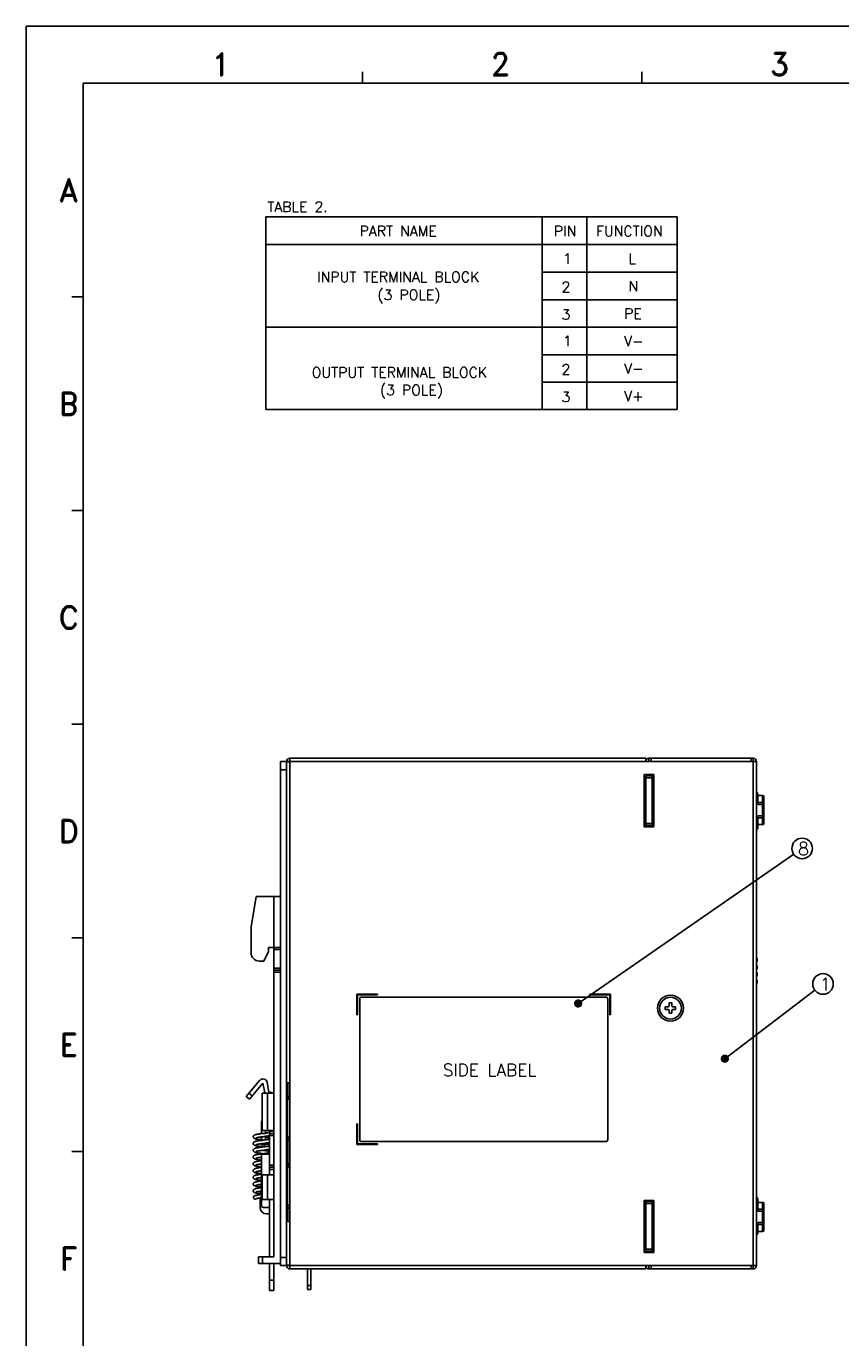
# Model space of a CAD drawing. Extents: x 210 to 1247, y 0 to 1256.
# Tile 2 of 24: x 210 to 407, y 227 to 545. Entities that reach past the tile are written whole.
import ezdxf
from ezdxf.enums import TextEntityAlignment as Align

# ---------------------------------------------------------------- set-up
doc = ezdxf.new("R2010")
doc.units = 0
doc.header["$LTSCALE"] = 0.5
doc.layers.get('0').update_dxf_attribs({"linetype": 'CONTINUOUS'})
for name, color, linetype in [('02___PRT_ALL_AXES', 7, 'CONTINUOUS'), ('DIM', 2, 'CONTINUOUS'), ('PAPER', 7, 'CONTINUOUS')]:
    doc.layers.add(name, color=color, linetype=linetype)
doc.styles.add('ROMAND', font='romand')
doc.styles.add('SIMPLEX', font='simplex.shx')
doc.dimstyles.new('STANDARD$7', dxfattribs={"dimtxt": 3, "dimasz": 3, "dimexe": 1, "dimexo": 1, "dimgap": 1, "dimtad": 1, "dimdec": 1, "dimzin": 0, "dimdsep": 46, "dimtxsty": 'STANDARD', "dimcen": -0.5, "dimclrd": 2, "dimclre": 2, "dimclrt": 2, "dimadec": 1, "dimazin": 0, "dimtfac": 1, "dimtdec": 1, "dimtmove": 0, "dimatfit": 3, "dimfxl": 1, "dimtolj": 1, "dimtzin": 0, "dimarcsym": 0})

# ---------------------------------------------------------------- blocks, each defined once
blk = doc.blocks.new('A$C3E9C2F7F')
at = {"color": 1, "linetype": 'Continuous'}
for p, q in [((2.3, 3.9), (2.3, 3.2)), ((3, 3.9), (2.3, 3.9)), ((3, 3.2), (3, 3.9)), ((1.4, 3), (1.4, 2.3)), ((2.1, 3), (1.4, 3)), ((1.4, 2.3), (2.1, 2.3)), ((2.3, 2.1), (2.3, 1.4)), ((2.3, 1.4), (3, 1.4)), ((3, 1.4), (3, 2.1)), ((3.9, 3), (3.2, 3)), ((3.2, 2.3), (3.9, 2.3)), ((3.9, 2.3), (3.9, 3))]:
    blk.add_line(p, q, dxfattribs=at)
for centre, start, end in [((2.1, 3.2), 270, 0), ((3.2, 3.2), 180, 270), ((2.1, 2.1), 0, 90), ((3.2, 2.1), 90, 180)]:
    blk.add_arc(centre, 0.2, start, end, dxfattribs=at)
at = {"layer": '02___PRT_ALL_AXES', "color": 1, "linetype": 'Continuous'}
blk.add_circle((2.65, 2.65), 2.65, dxfattribs=at)
blk = doc.blocks.new('A1-00')
at = {"layer": 'PAPER', "color": 3}
for p, q in [((210, 544.54), (980.98, 544.54)), ((210, 0), (210, 544.54)), ((291.33, 530.79), (291.33, 533.54)), ((358.92, 530.79), (358.92, 533.54)), ((223.75, 530.79), (967.23, 530.79)), ((223.75, 13.75), (223.75, 530.79)), ((223.75, 479.09), (221, 479.09)), ((223.75, 427.39), (221, 427.39)), ((223.75, 375.68), (221, 375.68)), ((223.75, 323.98), (221, 323.98)), ((223.75, 272.27), (221, 272.27))]:
    blk.add_line(p, q, dxfattribs=at)
at = {"layer": 'PAPER', "color": 1, "style": 'ROMAND'}
for s, p in [('1', (257.15, 535.34)), ('2', (324.74, 535.34)), ('3', (392.33, 535.34)), ('A', (220.29, 504.92)), ('B', (220.29, 453.21)), ('C', (220.29, 401.51)), ('D', (220.29, 349.8)), ('E', (220.29, 298.1)), ('F', (220.29, 246.39))]:
    blk.add_text(s, height=5.5, dxfattribs=at).set_placement(p, align=Align.MIDDLE)

msp = doc.modelspace()

# ---------------------------------------------------------------- linework, layer by layer
at = {"color": 7, "linetype": 'Continuous'}
for p, q in [((273.79, 366.67), (271.49, 366.67)), ((271.49, 366.67), (271.49, 244.67)), ((272.99, 365.71), (272.99, 366.67)), ((272.99, 366.57), (273.79, 366.57)), ((272.99, 365.71), (272.99, 245.63)), ((273.79, 367.47), (359.89, 367.47)), ((273.79, 367.47), (273.79, 243.87)), ((386.69, 366.67), (273.79, 366.67)), ((359.89, 367.47), (359.89, 366.67)), ((360.69, 367.47), (385.89, 367.47)), ((360.69, 366.67), (360.69, 367.47)), ((361.19, 366.67), (361.19, 367.47)), ((385.39, 366.67), (385.39, 367.47)), ((385.89, 366.67), (385.89, 367.47)), ((385.89, 366.67), (385.89, 244.67)), ((386.69, 366.67), (386.69, 244.67)), ((272.99, 364.67), (271.49, 364.67)), ((359.49, 363.47), (361.89, 363.47)), ((359.49, 350.87), (359.49, 363.47)), ((359.79, 361.87), (359.49, 362.17)), ((359.79, 360.37), (359.79, 361.87)), ((359.89, 363.17), (361.49, 363.17)), ((359.89, 350.87), (359.89, 363.17)), ((359.89, 362.67), (361.49, 362.67)), ((361.49, 363.47), (361.49, 350.87)), ((361.89, 363.47), (361.89, 350.87)), ((359.89, 360.37), (359.49, 360.37)), ((359.89, 359.47), (359.49, 359.47)), ((359.79, 361.17), (359.89, 361.17)), ((359.79, 351.37), (359.79, 359.47)), ((361.49, 360.72), (361.89, 360.72)), ((361.89, 360.52), (361.49, 360.52)), ((361.49, 359.09), (361.89, 359.09)), ((361.89, 358.99), (361.49, 358.99)), ((386.99, 356.22), (386.99, 358.67)), ((361.49, 357.95), (361.89, 357.95)), ((361.89, 357.85), (361.49, 357.85)), ((386.99, 358.43), (388.19, 358.43)), ((386.99, 356.75), (388.19, 356.75)), ((388.49, 356.22), (386.99, 356.22)), ((388.19, 351.37), (388.19, 358.43)), ((388.49, 358.13), (388.49, 351.61)), ((386.99, 350.65), (386.99, 353.52)), ((386.99, 353.52), (388.49, 353.52)), ((388.19, 352.99), (386.99, 352.99)), ((359.89, 351.37), (359.49, 351.37)), ((361.89, 350.87), (359.49, 350.87)), ((359.89, 351.67), (361.49, 351.67)), ((359.89, 351.17), (361.49, 351.17)), ((361.49, 351.64), (361.89, 351.64)), ((361.89, 351.54), (361.49, 351.54)), ((388.37, 351.37), (386.99, 351.37)), ((265.64, 333.97), (264.39, 326.67)), ((271.49, 333.97), (265.64, 333.97)), ((269.89, 333.97), (269.89, 246.77)), ((264.39, 320.37), (264.39, 326.67)), ((268.59, 320.67), (267.52, 318.37)), ((271.49, 321.67), (268.59, 321.67)), ((268.59, 321.67), (268.59, 320.67)), ((269.89, 321.17), (271.49, 321.17)), ((267.52, 318.37), (266.39, 318.37)), ((386.88, 318.87), (386.69, 318.87)), ((386.69, 318.43), (386.88, 318.43)), ((386.69, 318.27), (386.75, 318.27)), ((386.69, 318.23), (386.71, 318.24)), ((386.83, 318.3), (386.7, 318.3)), ((386.74, 318.26), (386.71, 318.24)), ((386.75, 318.27), (386.74, 318.26)), ((386.88, 318.87), (386.88, 318.43)), ((269.89, 316.67), (271.49, 316.67)), ((269.89, 316.17), (271.49, 316.17)), ((269.89, 315.67), (271.49, 315.67)), ((386.71, 317.3), (386.69, 317.3)), ((386.75, 317.27), (386.69, 317.27)), ((386.88, 317.1), (386.69, 317.1)), ((386.69, 316.67), (386.88, 316.67)), ((386.88, 315.37), (386.69, 315.37)), ((386.69, 314.93), (386.88, 314.93)), ((386.69, 314.77), (386.75, 314.77)), ((386.69, 314.73), (386.71, 314.74)), ((386.7, 317.3), (386.73, 317.28)), ((386.7, 317.23), (386.83, 317.23)), ((386.83, 314.8), (386.7, 314.8)), ((386.74, 314.76), (386.71, 314.74)), ((386.75, 314.77), (386.74, 314.76)), ((386.88, 317.1), (386.88, 316.67)), ((386.88, 315.37), (386.88, 314.93)), ((386.71, 313.8), (386.69, 313.8)), ((386.75, 313.77), (386.69, 313.77)), ((386.88, 313.6), (386.69, 313.6)), ((386.69, 313.17), (386.88, 313.17)), ((386.7, 313.8), (386.73, 313.78)), ((386.7, 313.73), (386.83, 313.73)), ((386.88, 313.6), (386.88, 313.17)), ((294.99, 310.37), (289.99, 310.37)), ((289.99, 310.37), (289.99, 305.37)), ((290.19, 310.17), (294.99, 310.17)), ((290.19, 305.37), (290.19, 310.17)), ((290.69, 309.17), (290.69, 275.17)), ((350.19, 309.67), (291.19, 309.67)), ((294.99, 310.17), (294.99, 310.37)), ((346.39, 310.37), (346.39, 310.17)), ((351.39, 310.37), (346.39, 310.37)), ((346.39, 310.17), (351.19, 310.17)), ((350.69, 275.17), (350.69, 309.17)), ((351.19, 310.17), (351.19, 305.37)), ((351.39, 305.37), (351.39, 310.37)), ((289.99, 305.37), (290.19, 305.37)), ((351.19, 305.37), (351.39, 305.37)), ((266.52, 289.51), (263.25, 285.61)), ((267.29, 288.86), (264.01, 284.96)), ((267.71, 286.49), (267.29, 288.86)), ((268.27, 289.04), (268.69, 286.67)), ((272.99, 288.87), (273.79, 288.87)), ((273.18, 288.87), (273.18, 255.55)), ((273.29, 288.87), (273.29, 285.47)), ((264.01, 284.96), (263.25, 285.61)), ((263.89, 286.37), (264.66, 285.73)), ((269.89, 286.37), (267.09, 286.37)), ((267.09, 277.37), (267.09, 286.37)), ((268.41, 286.37), (268.41, 277.37)), ((268.89, 286.67), (268.69, 286.67)), ((273.79, 285.62), (273.29, 285.62)), ((273.49, 285.47), (273.49, 285.62)), ((273.79, 285.47), (273.19, 285.47)), ((273.19, 285.47), (273.19, 275.27)), ((273.79, 284.97), (273.19, 284.97)), ((266.89, 276.61), (266.67, 276.58)), ((266.89, 279.14), (266.89, 276.61)), ((266.89, 276.67), (267.89, 276.67)), ((267.07, 276.63), (266.89, 276.61)), ((267.34, 276.67), (267.07, 276.63)), ((267.09, 277.37), (269.89, 277.37)), ((267.89, 277.37), (267.89, 276.67)), ((268.86, 276.1), (268.89, 276.11)), ((268.89, 277.37), (268.89, 266.67)), ((268.89, 277.17), (269.89, 277.17)), ((269.89, 276.67), (268.89, 276.67)), ((268.89, 276.17), (269.89, 276.17)), ((290.19, 278.97), (289.99, 278.97)), ((289.99, 278.97), (289.99, 273.97)), ((290.19, 274.17), (290.19, 278.97)), ((266.89, 275.81), (266.89, 274.97)), ((266.89, 274.17), (266.89, 273.87)), ((267.89, 273.87), (266.89, 273.87)), ((267.89, 275.94), (267.89, 275.11)), ((267.89, 273.87), (267.89, 274.31)), ((273.79, 275.77), (273.19, 275.77)), ((273.79, 275.27), (273.19, 275.27)), ((273.29, 275.27), (273.29, 268.97)), ((273.79, 275.12), (273.29, 275.12)), ((273.49, 275.12), (273.49, 275.27)), ((289.99, 273.97), (294.99, 273.97)), ((294.99, 274.17), (290.19, 274.17)), ((291.19, 274.67), (350.19, 274.67)), ((294.99, 273.97), (294.99, 274.17)), ((266.89, 271.17), (266.89, 259.27)), ((267.13, 271.79), (267.34, 271.76)), ((267.39, 271.67), (268.89, 271.67)), ((269.89, 266.67), (267.09, 266.67)), ((267.09, 260.67), (267.09, 266.67)), ((268.41, 266.67), (268.41, 260.67)), ((268.89, 268.97), (269.89, 268.97)), ((269.89, 268.47), (268.89, 268.47)), ((269.89, 267.97), (268.89, 267.97)), ((273.79, 268.97), (273.19, 268.97)), ((273.19, 268.97), (273.19, 258.77)), ((273.79, 268.47), (273.19, 268.47)), ((273.29, 269.02), (273.79, 269.52)), ((273.79, 269.12), (273.29, 269.12)), ((273.49, 268.97), (273.49, 269.12)), ((266.81, 263.51), (266.56, 263.48)), ((266.59, 263.97), (266.89, 263.97)), ((266.59, 263.97), (266.59, 263.48)), ((266.89, 263.52), (266.81, 263.51)), ((265.58, 260.85), (265.62, 260.86)), ((265.58, 260.85), (265.58, 260.85)), ((266.59, 261.84), (266.59, 262.68)), ((266.59, 261.17), (266.89, 261.17)), ((266.59, 258.77), (266.59, 261.17)), ((266.89, 261.89), (266.72, 261.86)), ((267.09, 260.67), (269.89, 260.67)), ((268.89, 260.67), (268.89, 246.77)), ((359.49, 247.87), (359.49, 260.47)), ((359.49, 260.47), (361.89, 260.47)), ((359.89, 248.17), (359.89, 260.47)), ((361.49, 247.87), (361.49, 260.47)), ((361.89, 260.47), (361.89, 247.87)), ((386.99, 260.69), (386.99, 257.82)), ((267.39, 258.77), (268.89, 258.77)), ((268.89, 257.17), (268.19, 257.17)), ((273.79, 259.27), (273.19, 259.27)), ((273.79, 258.77), (273.19, 258.77)), ((273.29, 258.77), (273.29, 255.77)), ((273.79, 258.62), (273.29, 258.62)), ((273.49, 258.62), (273.49, 258.77)), ((359.89, 259.97), (359.49, 259.97)), ((359.79, 251.87), (359.79, 259.97)), ((359.89, 260.17), (361.49, 260.17)), ((359.89, 259.67), (361.49, 259.67)), ((388.37, 259.97), (386.99, 259.97)), ((388.19, 258.35), (386.99, 258.35)), ((388.49, 257.82), (386.99, 257.82)), ((388.19, 252.91), (388.19, 259.97)), ((388.49, 259.73), (388.49, 253.21)), ((273.18, 256.27), (272.99, 256.27)), ((273.18, 255.77), (272.99, 255.77)), ((272.99, 255.37), (273.79, 255.37)), ((386.99, 255.12), (386.99, 252.67)), ((386.99, 255.12), (388.49, 255.12)), ((386.99, 254.59), (388.19, 254.59)), ((359.89, 251.87), (359.49, 251.87)), ((359.89, 250.97), (359.49, 250.97)), ((359.79, 249.47), (359.79, 250.97)), ((361.49, 251.02), (361.89, 251.02)), ((361.89, 250.82), (361.49, 250.82)), ((386.99, 252.91), (388.19, 252.91)), ((359.49, 249.17), (359.79, 249.47)), ((361.89, 247.87), (359.49, 247.87)), ((359.79, 250.17), (359.89, 250.17)), ((359.89, 248.67), (361.49, 248.67)), ((359.89, 248.17), (361.49, 248.17)), ((266.19, 245.17), (266.19, 246.77)), ((266.19, 246.77), (269.89, 246.77)), ((271.49, 245.17), (266.19, 245.17)), ((267.19, 246.77), (267.19, 245.17)), ((268.89, 245.17), (268.89, 238.67)), ((269.89, 245.17), (269.89, 238.67)), ((272.99, 246.67), (271.49, 246.67)), ((273.79, 244.67), (271.49, 244.67)), ((272.99, 245.63), (272.99, 244.67)), ((272.99, 244.77), (273.79, 244.77)), ((386.69, 244.67), (273.79, 244.67)), ((359.89, 243.87), (359.89, 244.67)), ((360.69, 244.67), (360.69, 243.87)), ((361.19, 244.67), (361.19, 243.87)), ((385.39, 244.67), (385.39, 243.87)), ((385.89, 244.67), (385.89, 243.87)), ((268.89, 241.17), (269.89, 241.17)), ((273.79, 243.87), (359.89, 243.87)), ((278.09, 238.87), (278.09, 243.87)), ((278.89, 243.87), (278.89, 238.87)), ((385.89, 243.87), (360.69, 243.87)), ((269.89, 238.67), (268.89, 238.67)), ((278.89, 239.87), (278.09, 239.87)), ((278.89, 238.87), (278.09, 238.87))]:
    msp.add_line(p, q, dxfattribs=at)
for points in [[(266.67, 276.58), (266.46, 276.55), (266.26, 276.52), (266.07, 276.49), (265.89, 276.46), (265.74, 276.43), (265.6, 276.4), (265.48, 276.37), (265.37, 276.34), (265.28, 276.31), (265.2, 276.27), (265.12, 276.22), (265.04, 276.15), (264.98, 276.05), (264.93, 275.94), (264.93, 275.85)], [(267.78, 275.93), (267.99, 275.96), (268.2, 275.99), (268.39, 276.02), (268.56, 276.05), (268.72, 276.07), (268.86, 276.1)], [(268.89, 276.93), (268.85, 276.91), (268.77, 276.89), (268.68, 276.87), (268.57, 276.85), (268.45, 276.83), (268.31, 276.81), (268.16, 276.78), (268, 276.76), (267.89, 276.75)], [(264.93, 275.85), (264.94, 275.76), (264.98, 275.64), (265.05, 275.55), (265.13, 275.48), (265.21, 275.43), (265.3, 275.39), (265.39, 275.36), (265.49, 275.33), (265.6, 275.3), (265.73, 275.28), (265.87, 275.25), (266.03, 275.22), (266.2, 275.19), (266.39, 275.17), (266.58, 275.14), (266.77, 275.11), (266.89, 275.1)], [(267.01, 274.99), (266.76, 274.96), (266.51, 274.92), (266.27, 274.89), (266.06, 274.85), (265.86, 274.82), (265.7, 274.79), (265.55, 274.75), (265.43, 274.72), (265.32, 274.69), (265.23, 274.65), (265.14, 274.59), (265.05, 274.52), (264.98, 274.42), (264.93, 274.31), (264.93, 274.22)], [(264.93, 274.22), (264.94, 274.13), (264.98, 274.01), (265.05, 273.92), (265.12, 273.85), (265.21, 273.8), (265.29, 273.76), (265.38, 273.73), (265.48, 273.7), (265.59, 273.67), (265.71, 273.64), (265.86, 273.61), (266.03, 273.59), (266.22, 273.56), (266.42, 273.53), (266.62, 273.5), (266.83, 273.47), (267.03, 273.44), (267.23, 273.41), (267.34, 273.4)], [(268.89, 273.65), (268.84, 273.64), (268.76, 273.62), (268.67, 273.6), (268.55, 273.58), (268.43, 273.56), (268.29, 273.53), (268.14, 273.51), (267.97, 273.49), (267.8, 273.46), (267.62, 273.44), (267.43, 273.41), (267.23, 273.38), (267.03, 273.36), (266.83, 273.33), (266.62, 273.3), (266.42, 273.27), (266.22, 273.24), (266.04, 273.21), (265.87, 273.18), (265.72, 273.15), (265.59, 273.13), (265.48, 273.1), (265.38, 273.07), (265.29, 273.04), (265.21, 273), (265.12, 272.95), (265.05, 272.88), (264.98, 272.78), (264.93, 272.67), (264.93, 272.58)], [(265.58, 275.57), (265.58, 275.57), (265.6, 275.58), (265.64, 275.59), (265.71, 275.61), (265.79, 275.63), (265.9, 275.65), (266.02, 275.68), (266.16, 275.7), (266.31, 275.73), (266.48, 275.75), (266.67, 275.78), (266.87, 275.81)], [(265.58, 273.93), (265.58, 273.93), (265.6, 273.94), (265.64, 273.96), (265.7, 273.97), (265.77, 273.99), (265.86, 274.01), (265.97, 274.03), (266.09, 274.05), (266.22, 274.08), (266.37, 274.1), (266.54, 274.12), (266.72, 274.15)], [(266.72, 274.15), (266.91, 274.18), (267.11, 274.2)], [(266.87, 275.81), (267.09, 275.84), (267.32, 275.87), (267.55, 275.9), (267.78, 275.93)], [(267.92, 275.11), (267.71, 275.08), (267.49, 275.05), (267.26, 275.02), (267.01, 274.99)], [(267.11, 274.2), (267.53, 274.26), (267.75, 274.29)], [(267.75, 274.29), (267.97, 274.32), (268.19, 274.35), (268.39, 274.38), (268.58, 274.41), (268.75, 274.45), (268.89, 274.47)], [(268.89, 275.6), (268.85, 275.61), (268.71, 275.63), (268.56, 275.66), (268.39, 275.69), (268.21, 275.71), (268.03, 275.74), (267.89, 275.76)], [(268.89, 273.96), (268.83, 273.97), (268.68, 274), (268.51, 274.03), (268.32, 274.06), (268.12, 274.09), (267.91, 274.12), (267.89, 274.12)], [(268.89, 275.29), (268.88, 275.29), (268.8, 275.27), (268.7, 275.24), (268.58, 275.22), (268.44, 275.19), (268.28, 275.17), (268.11, 275.14), (267.92, 275.11)], [(264.93, 272.58), (264.93, 272.49), (264.98, 272.38), (265.05, 272.28), (265.13, 272.21), (265.22, 272.15), (265.31, 272.11), (265.42, 272.08), (265.54, 272.05), (265.69, 272.01), (265.86, 271.98), (266.06, 271.94), (266.28, 271.91), (266.5, 271.88), (266.71, 271.85), (266.92, 271.82), (267.13, 271.79)], [(268.32, 271.9), (268.09, 271.87), (267.82, 271.83), (267.54, 271.79), (267.27, 271.75), (267.01, 271.72), (266.76, 271.68), (266.53, 271.65), (266.32, 271.62), (266.13, 271.59), (265.96, 271.56), (265.8, 271.53), (265.67, 271.51), (265.55, 271.48), (265.44, 271.45), (265.35, 271.42), (265.27, 271.39), (265.19, 271.35), (265.11, 271.3), (265.04, 271.24), (264.97, 271.14), (264.93, 271.03), (264.93, 270.94)], [(264.93, 270.94), (264.93, 270.86), (264.98, 270.74), (265.04, 270.65), (265.12, 270.58), (265.19, 270.53), (265.28, 270.49), (265.36, 270.46), (265.46, 270.43), (265.57, 270.4), (265.69, 270.38), (265.83, 270.35), (266, 270.32), (266.18, 270.29), (266.38, 270.26), (266.6, 270.23), (266.83, 270.2), (266.89, 270.19)], [(266.89, 270.07), (266.83, 270.06), (266.6, 270.03), (266.39, 270), (266.19, 269.97), (266.01, 269.94), (265.85, 269.91), (265.7, 269.88), (265.58, 269.85), (265.46, 269.82), (265.37, 269.79), (265.28, 269.76), (265.2, 269.72), (265.12, 269.67), (265.04, 269.6), (264.98, 269.51), (264.93, 269.4), (264.93, 269.31)], [(265.58, 272.3), (265.58, 272.3), (265.6, 272.31), (265.64, 272.32), (265.7, 272.34), (265.78, 272.36), (265.87, 272.38), (265.97, 272.4), (266.09, 272.42), (266.23, 272.44), (266.38, 272.46), (266.54, 272.49), (266.72, 272.51), (266.9, 272.54), (267.1, 272.57)], [(265.58, 270.66), (265.58, 270.66), (265.58, 270.66), (265.61, 270.67), (265.65, 270.69), (265.72, 270.71), (265.8, 270.73), (265.9, 270.75), (266.02, 270.77), (266.15, 270.79), (266.3, 270.82), (266.46, 270.84), (266.64, 270.87), (266.84, 270.89), (266.89, 270.9)], [(267.1, 272.57), (267.51, 272.62), (267.72, 272.65), (267.93, 272.68), (268.14, 272.71), (268.34, 272.74), (268.52, 272.77), (268.69, 272.8), (268.84, 272.83), (268.89, 272.84)], [(268.89, 272.32), (268.88, 272.33), (268.72, 272.36), (268.54, 272.39), (268.36, 272.42), (268.16, 272.45), (267.96, 272.48), (267.77, 272.51), (267.57, 272.53), (267.38, 272.56), (267.21, 272.58)], [(268.89, 272.02), (268.87, 272.01), (268.8, 271.99), (268.72, 271.98), (268.63, 271.96), (268.52, 271.94), (268.41, 271.92), (268.32, 271.9)], [(264.93, 269.31), (264.94, 269.21), (264.98, 269.1), (265.04, 269.01), (265.12, 268.94), (265.2, 268.89), (265.29, 268.85), (265.38, 268.82), (265.49, 268.79), (265.6, 268.76), (265.74, 268.73), (265.9, 268.7), (266.08, 268.67), (266.29, 268.64), (266.52, 268.6), (266.76, 268.57), (266.89, 268.55)], [(266.89, 268.43), (266.75, 268.41), (266.51, 268.38), (266.29, 268.35), (266.09, 268.31), (265.91, 268.28), (265.75, 268.25), (265.61, 268.22), (265.49, 268.19), (265.38, 268.16), (265.29, 268.13), (265.2, 268.09), (265.12, 268.04), (265.04, 267.97), (264.98, 267.88), (264.93, 267.76), (264.93, 267.67)], [(264.93, 267.67), (264.93, 267.58), (264.98, 267.47), (265.04, 267.38), (265.12, 267.31), (265.19, 267.26), (265.27, 267.22), (265.35, 267.19), (265.45, 267.16), (265.55, 267.14), (265.66, 267.11), (265.79, 267.08), (265.94, 267.06), (266.1, 267.03), (266.28, 267), (266.48, 266.97), (266.69, 266.94), (266.89, 266.91)], [(266.48, 266.74), (266.3, 266.71), (266.11, 266.68), (265.94, 266.65), (265.79, 266.62), (265.66, 266.6), (265.54, 266.57), (265.44, 266.54), (265.35, 266.52), (265.27, 266.48), (265.19, 266.44), (265.11, 266.39), (265.04, 266.33), (264.98, 266.24), (264.94, 266.13), (264.93, 266.04)], [(265.58, 269.03), (265.58, 269.03), (265.58, 269.03), (265.61, 269.04), (265.65, 269.05), (265.72, 269.07), (265.81, 269.09), (265.92, 269.11), (266.05, 269.14), (266.19, 269.16), (266.35, 269.19), (266.53, 269.21), (266.73, 269.24), (266.89, 269.27)], [(265.58, 267.39), (265.58, 267.39), (265.6, 267.4), (265.65, 267.42), (265.72, 267.43), (265.81, 267.46), (265.92, 267.48), (266.05, 267.5), (266.19, 267.53), (266.35, 267.55), (266.53, 267.58), (266.71, 267.61), (266.89, 267.63)], [(266.89, 266.79), (266.69, 266.77), (266.48, 266.74)], [(264.93, 266.04), (264.93, 265.95), (264.98, 265.83), (265.04, 265.74), (265.12, 265.67), (265.2, 265.62), (265.29, 265.58), (265.38, 265.55), (265.49, 265.52), (265.61, 265.49), (265.76, 265.45), (265.92, 265.42), (266.11, 265.39), (266.32, 265.36), (266.54, 265.33), (266.77, 265.29), (266.89, 265.28)], [(266.89, 265.16), (266.73, 265.14), (266.52, 265.11), (266.31, 265.08), (266.13, 265.05), (265.95, 265.02), (265.8, 264.99), (265.67, 264.96), (265.55, 264.94), (265.45, 264.91), (265.36, 264.88), (265.27, 264.85), (265.19, 264.81), (265.11, 264.76), (265.04, 264.69), (264.97, 264.6), (264.93, 264.49), (264.93, 264.4)], [(264.93, 264.4), (264.93, 264.31), (264.98, 264.2), (265.04, 264.1), (265.12, 264.03), (265.2, 263.99), (265.28, 263.95), (265.37, 263.92), (265.46, 263.89), (265.57, 263.86), (265.7, 263.83), (265.84, 263.8), (266.01, 263.77), (266.19, 263.74), (266.4, 263.71), (266.59, 263.68)], [(266.56, 263.48), (266.32, 263.44), (266.11, 263.41), (265.92, 263.38), (265.76, 263.35), (265.62, 263.32), (265.49, 263.29), (265.39, 263.26), (265.29, 263.22), (265.2, 263.18)], [(265.58, 265.76), (265.58, 265.75), (265.58, 265.76), (265.61, 265.77), (265.66, 265.78), (265.73, 265.8), (265.82, 265.82), (265.93, 265.84), (266.06, 265.87), (266.2, 265.89), (266.36, 265.92), (266.5, 265.94)], [(265.58, 264.12), (265.58, 264.12), (265.6, 264.13), (265.65, 264.14), (265.72, 264.16), (265.8, 264.18), (265.91, 264.2), (266.03, 264.23), (266.16, 264.25), (266.32, 264.27), (266.48, 264.3), (266.66, 264.33), (266.86, 264.35), (266.89, 264.36)], [(266.5, 265.94), (266.76, 265.97), (266.89, 265.99)], [(265.2, 263.18), (265.12, 263.13), (265.04, 263.06), (264.98, 262.97), (264.93, 262.85), (264.93, 262.76)], [(264.93, 262.76), (264.94, 262.67), (264.98, 262.56), (265.04, 262.47), (265.12, 262.4), (265.2, 262.35), (265.28, 262.31), (265.36, 262.28), (265.46, 262.25), (265.57, 262.22), (265.69, 262.2), (265.83, 262.17), (265.98, 262.14), (266.16, 262.11), (266.35, 262.08), (266.57, 262.05), (266.59, 262.05)], [(266.72, 261.86), (266.48, 261.83), (266.24, 261.79), (266.01, 261.76), (265.8, 261.72), (265.61, 261.68), (265.46, 261.64), (265.32, 261.6), (265.21, 261.55), (265.12, 261.49)], [(265.58, 262.48), (265.58, 262.48), (265.6, 262.49), (265.65, 262.51), (265.72, 262.53), (265.8, 262.55), (265.91, 262.57), (266.03, 262.59), (266.17, 262.61), (266.32, 262.64), (266.49, 262.67)], [(265.62, 260.86), (265.67, 260.88), (265.75, 260.9), (265.85, 260.92), (265.97, 260.94), (266.1, 260.97), (266.25, 260.99), (266.41, 261.02), (266.59, 261.04)], [(266.49, 262.67), (266.68, 262.69), (266.88, 262.72), (266.89, 262.72)]]:
    msp.add_lwpolyline(points, dxfattribs=at)
msp.add_circle((365.89, 306.97), 3.15, dxfattribs=at)
for centre, radius, start, end in [((273.79, 366.67), 0.8, 90, 180), ((360.69, 366.67), 0.8, 90, 180), ((385.89, 366.67), 0.8, 0, 90), ((385.99, 358.67), 1, 0, 45.5091), ((388.19, 358.13), 0.3, 360, 90), ((385.99, 350.65), 1, 314.7055, 0), ((388.19, 351.61), 0.3, 307.0388, 0), ((266.39, 320.37), 2, 180, 270), ((386.68, 318.87), 0.2, 0, 85.6314), ((386.68, 318.36), 0.118, 278.8866, 283.9903), ((386.68, 318.43), 0.2, 280.6197, 0), ((386.75, 318.37), 0.1, 270, 318.7114), ((386.68, 316.67), 0.2, 274.3686, 360), ((386.68, 315.37), 0.2, 0, 85.6314), ((386.68, 314.86), 0.118, 278.8866, 283.9903), ((386.68, 317.1), 0.2, 360, 79.3803), ((386.68, 314.93), 0.2, 280.6197, 0), ((386.68, 317.19), 0.101, 56.6548, 61.0717), ((386.69, 317.2), 0.0956, 47.4345, 56.6951), ((386.75, 317.17), 0.1, 41.2886, 90), ((386.75, 314.87), 0.1, 270, 318.7114), ((386.68, 313.17), 0.2, 274.3686, 0), ((386.68, 313.6), 0.2, 360, 79.3803), ((386.68, 313.69), 0.101, 56.6548, 61.0717), ((386.69, 313.7), 0.0956, 47.4345, 56.6951), ((386.75, 313.67), 0.1, 41.2886, 90), ((291.19, 309.17), 0.5, 90, 180), ((350.19, 309.17), 0.5, 0, 90), ((267.29, 288.86), 1, 10, 140), ((268.69, 286.67), 1, 190, 197.7236), ((268.89, 285.67), 1, 44.4908, 90), ((267.89, 279.14), 1, 143.6008, 180), ((291.19, 275.17), 0.5, 180, 270), ((350.19, 275.17), 0.5, 270, 0), ((267.39, 271.17), 0.5, 90, 180), ((385.99, 260.69), 1, 0, 45.2946), ((268.19, 258.77), 1.6, 180, 270), ((267.39, 259.27), 0.5, 180, 270), ((388.19, 259.73), 0.3, 0, 52.9612), ((272.99, 255.77), 0.3, 270.0018, 0.0018), ((385.99, 252.67), 1, 314.4911, 0), ((388.19, 253.21), 0.3, 270, 0), ((273.79, 244.67), 0.8, 180, 270), ((360.69, 244.67), 0.8, 180, 270), ((385.89, 244.67), 0.8, 270, 0)]:
    msp.add_arc(centre, radius, start, end, dxfattribs=at)
for points, knots in [([(388.49, 356.59), (388.49, 356.6), (388.49, 356.62), (388.47, 356.65), (388.44, 356.68), (388.39, 356.71), (388.3, 356.74), (388.23, 356.75), (388.19, 356.75)], [0, 0, 0, 0, 0.085404, 0.178662, 0.284623, 0.405292, 0.685959, 1, 1, 1, 1]), ([(388.19, 352.99), (388.23, 352.99), (388.3, 353), (388.39, 353.02), (388.44, 353.06), (388.47, 353.08), (388.49, 353.12), (388.49, 353.14), (388.49, 353.15)], [0, 0, 0, 0, 0.314041, 0.594708, 0.715377, 0.821338, 0.914596, 1, 1, 1, 1]), ([(264.96, 261.17), (264.96, 261.23), (264.98, 261.33), (265.05, 261.43), (265.09, 261.47), (265.12, 261.49)], [0, 0, 0, 0, 0.499569, 0.750195, 1, 1, 1, 1]), ([(265.58, 260.84), (265.55, 260.82), (265.48, 260.79), (265.38, 260.77), (265.27, 260.77), (265.17, 260.81), (265.08, 260.87), (265.01, 260.96), (264.97, 261.06), (264.96, 261.13), (264.96, 261.17)], [0, 0, 0, 0, 0.124753, 0.249151, 0.373507, 0.498078, 0.622948, 0.748303, 0.874046, 1, 1, 1, 1]), ([(388.49, 258.19), (388.49, 258.2), (388.49, 258.22), (388.47, 258.25), (388.44, 258.28), (388.39, 258.31), (388.3, 258.34), (388.23, 258.35), (388.19, 258.35)], [0, 0, 0, 0, 0.085404, 0.178662, 0.284623, 0.405292, 0.685959, 1, 1, 1, 1]), ([(388.49, 254.75), (388.49, 254.74), (388.49, 254.72), (388.47, 254.68), (388.44, 254.66), (388.39, 254.62), (388.3, 254.6), (388.23, 254.59), (388.19, 254.59)], [0, 0, 0, 0, 0.085404, 0.178663, 0.284623, 0.405292, 0.68596, 1, 1, 1, 1])]:
    msp.add_open_spline(points, degree=3, knots=knots, dxfattribs=at)
for points in [[(386.75, 317.27), (386.75, 317.27), (386.75, 317.27), (386.75, 317.27)], [(386.75, 313.77), (386.75, 313.77), (386.75, 313.77), (386.75, 313.77)]]:
    msp.add_open_spline(points, degree=3, dxfattribs=at)
at = {"layer": 'DIM', "linetype": 'Continuous'}
for p, q in [((267.97, 498.39), (267.97, 451.8)), ((267.97, 498.39), (367.54, 498.39)), ((334.88, 498.39), (334.88, 451.8)), ((345.63, 498.39), (345.63, 451.8)), ((367.54, 498.39), (367.54, 451.8)), ((267.97, 491.72), (367.54, 491.72)), ((334.88, 485.04), (367.54, 485.04)), ((334.88, 478.36), (367.54, 478.36)), ((267.97, 471.72), (367.54, 471.72)), ((334.88, 465.08), (367.54, 465.08)), ((334.88, 458.44), (367.54, 458.44)), ((267.97, 451.8), (367.54, 451.8))]:
    msp.add_line(p, q, dxfattribs=at)
at = {"layer": 'DIM'}
for centre in [(397.75, 345.62), (402.8, 312.83)]:
    msp.add_circle(centre, 2.49, dxfattribs=at)

# ---------------------------------------------------------------- block references
at = {"color": 7, "linetype": 'Continuous'}
msp.add_blockref('A$C3E9C2F7F', (363.24, 304.32), dxfattribs=at)
at = {"layer": 'DIM'}
msp.add_blockref('A1-00', (0, 0), dxfattribs=at)

# ---------------------------------------------------------------- texts
at = {"layer": 'DIM', "linetype": 'Continuous', "style": 'SIMPLEX'}
for s, height, p in [('TABLE 2.', 2.488, (268.32, 499.61)), ('PART NAME', 2.488, (290.66, 493.75)), ('PIN', 2.488, (337.68, 493.73)), ('FUNCTION', 2.488, (347.88, 493.73)), ('1', 2.49, (339.84, 487.09)), ('L', 2.49, (355.72, 487.09)), ('INPUT TERMINAL BLOCK', 2.4883, (280.39, 482.66)), ('2', 2.49, (339.53, 480.22)), ('N', 2.49, (355.72, 480.41)), ('(3 POLE)', 2.488, (294.97, 478.31)), ('3', 2.49, (339.53, 473.55)), ('PE', 2.488, (354.66, 473.77)), ('1', 2.49, (339.84, 467.13)), ('V-', 2.488, (354.66, 467.13)), ('OUTPUT TERMINAL BLOCK', 2.4883, (279.08, 459.53)), ('2', 2.49, (339.53, 460.27)), ('V-', 2.488, (354.66, 460.49)), ('(3 POLE)', 2.488, (295.58, 455.28)), ('3', 2.49, (339.53, 453.63)), ('V+', 2.488, (354.66, 453.85)), ('8', 3.11, (396.74, 344.02)), ('1', 3.11, (402.02, 311.23))]:
    msp.add_text(s, height=height, dxfattribs=at).set_placement(p)
at = {"layer": 'DIM', "insert": (322.12, 292), "char_height": 3, "attachment_point": 5, "style": 'SIMPLEX'}
msp.add_mtext('\\A1;SIDE LABEL', dxfattribs=at)

# ---------------------------------------------------------------- leaders
at = {"layer": 'DIM', "color": 0}
for points, override in [([(343.54, 308.1), (395.71, 344.2)], {"dimasz": 2, "dimgap": 1, "dimtad": 0, "dimtxsty": 'SIMPLEX', "dimcen": -2, "dimclrd": 256, "dimclre": 256, "dimclrt": 256, "dimldrblk": 'Dot'}), ([(379.04, 294.74), (400.82, 311.32)], {"dimasz": 2, "dimtad": 0, "dimtxsty": 'SIMPLEX', "dimcen": -2, "dimclrd": 256, "dimclre": 256, "dimclrt": 256, "dimldrblk": 'Dot'})]:
    msp.add_leader(points, dimstyle='STANDARD$7', override=override, dxfattribs=at)

doc.saveas('drawing.dxf')
